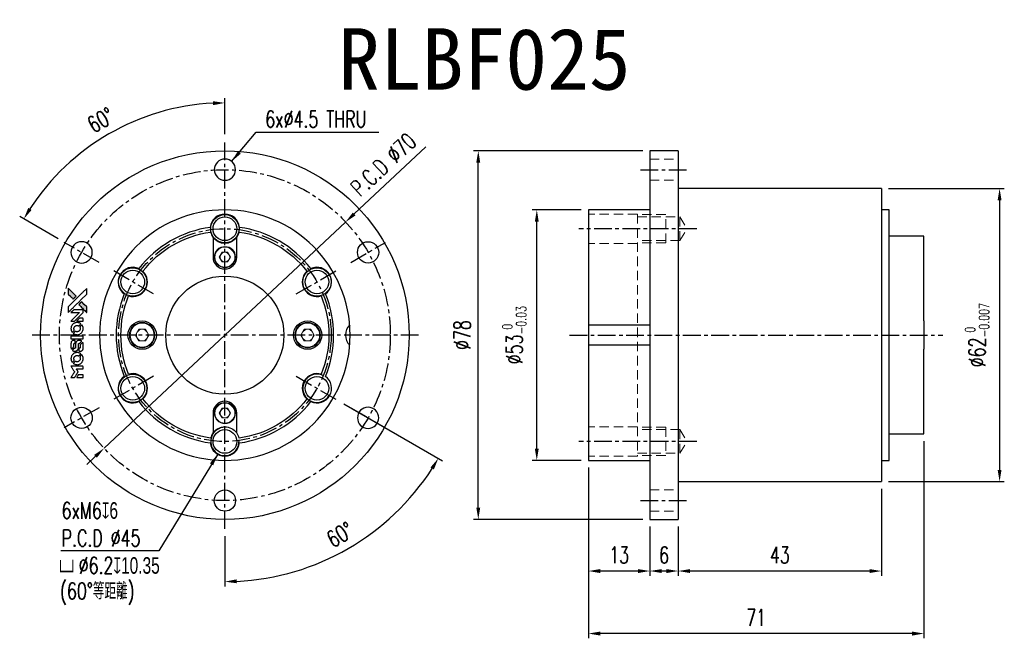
# Model space of a CAD drawing. Header units: millimetres. Extents: x -43 to 165, y -64 to 67.
import ezdxf
from ezdxf.enums import TextEntityAlignment as Align

# ---------------------------------------------------------------- set-up
doc = ezdxf.new("R2010")
doc.units = ezdxf.units.MM
doc.linetypes.add('CENTER', pattern=[2, 1.25, -0.25, 0.25, -0.25])
doc.linetypes.add('DASHED', pattern=[0.75, 0.5, -0.25])
for name, color, linetype in [('CHA', 7, 'Continuous'), ('CL', 1, 'CENTER'), ('DIM', 4, 'Continuous'), ('HID', 2, 'DASHED'), ('OUT', 3, 'Continuous')]:
    doc.layers.add(name, color=color, linetype=linetype)
doc.styles.add('DIM-7', font='SIMPLEX.shx', dxfattribs={"width": 0.7, "bigfont": 'chineset.shx'})
doc.styles.add('T', font='kaiu.ttf')
doc.dimstyles.new('CNS', dxfattribs={"dimtxt": 3.5, "dimasz": 2.5, "dimexe": 1, "dimexo": 1.5, "dimgap": 0.09, "dimtad": 0, "dimdsep": 46, "dimtxsty": 'DIM-7', "dimcen": 0.09, "dimclrd": 1, "dimclre": 1, "dimclrt": 4, "dimadec": 0, "dimazin": 0, "dimtfac": 1, "dimtix": 1, "dimtmove": 2, "dimatfit": 3, "dimfxl": 1, "dimtvp": 0.971429, "dimtolj": 1, "dimarcsym": 0})

# ---------------------------------------------------------------- blocks, each defined once
blk = doc.blocks.new('*D0')
at = {"layer": 'DEFPOINTS', "color": 0}
for p in [(0, 41), (15.07, -8.7), (23.9, -13.8), (0, -41), (17.84, -49)]:
    blk.add_point(p, dxfattribs=at)
at = {"layer": 'DIM', "color": 7, "lineweight": -2}
for p, q in [((25.2, -14.55), (46.03, -26.57)), ((0, -42.5), (0, -53.15))]:
    blk.add_line(p, q, dxfattribs=at)
blk.add_arc((0, 0), 52.15, 272.7471, 327.2529, dxfattribs=at)
at = {"layer": 'DIM', "color": 7}
for points in [[(43.5, -27.99), (44.22, -28.43), (45.16, -26.07)], [(2.51, -52.5), (2.49, -51.67), (0, -52.15)]]:
    blk.add_solid(points, dxfattribs=at)
at = {"layer": 'DIM', "color": 7, "insert": (24.37, -42.22), "char_height": 3.5, "attachment_point": 5, "rotation": 30, "style": 'DIM-7'}
blk.add_mtext('\\A1;60°', dxfattribs=at)
blk = doc.blocks.new('*D1')
at = {"layer": 'DEFPOINTS', "color": 0}
for p in [(-16.8, 46.17), (0, 41), (-33.99, 19.62), (-26.63, 15.38), (0, -41)]:
    blk.add_point(p, dxfattribs=at)
at = {"layer": 'DIM', "color": 7, "lineweight": -2}
for p, q in [((0, 42.5), (0, 50.13)), ((-35.29, 20.38), (-43.41, 25.06))]:
    blk.add_line(p, q, dxfattribs=at)
blk.add_arc((0, 0), 49.13, 92.916, 147.084, dxfattribs=at)
at = {"layer": 'DIM', "color": 7}
for points in [[(-2.51, 49.48), (-2.49, 48.65), (0, 49.13)], [(-40.89, 26.48), (-41.6, 26.91), (-42.55, 24.56)]]:
    blk.add_solid(points, dxfattribs=at)
at = {"layer": 'DIM', "color": 7, "insert": (-26.26, 45.49), "char_height": 3.5, "attachment_point": 5, "rotation": 30, "style": 'DIM-7'}
blk.add_mtext('\\A1;60°', dxfattribs=at)
blk = doc.blocks.new('*D2')
at = {"layer": 'DEFPOINTS', "color": 0}
for p in [(25.54, 23.93), (-25.54, -23.93)]:
    blk.add_point(p, dxfattribs=at)
at = {"layer": 'DIM', "color": 7, "lineweight": -2}
for p, q in [((42.52, 39.83), (27.37, 25.64)), ((-25.54, -23.93), (25.54, 23.93)), ((-27.37, -25.64), (-29.19, -27.35))]:
    blk.add_line(p, q, dxfattribs=at)
at = {"layer": 'DIM', "color": 7}
for points in [[(27.08, 25.94), (27.65, 25.33), (25.54, 23.93)], [(-27.65, -25.33), (-27.08, -25.94), (-25.54, -23.93)]]:
    blk.add_solid(points, dxfattribs=at)
at = {"layer": 'DIM', "color": 7, "insert": (33.53, 36.07), "char_height": 3.5, "attachment_point": 5, "rotation": 43.1292, "style": 'DIM-7'}
blk.add_mtext('\\A1;P.C.D ∅70', dxfattribs=at)
blk = doc.blocks.new('*D3')
at = {"layer": 'DEFPOINTS', "color": 0}
for p in [(66, 26.5), (76.92, 26.5), (76.92, -26.5)]:
    blk.add_point(p, dxfattribs=at)
at = {"layer": 'DIM', "color": 7, "lineweight": -2}
for p, q in [((75.42, 26.5), (65, 26.5)), ((66, -24), (66, 24)), ((75.42, -26.5), (65, -26.5))]:
    blk.add_line(p, q, dxfattribs=at)
at = {"layer": 'DIM', "color": 7}
for points in [[(65.58, 24), (66.41, 24), (66, 26.5)], [(65.58, -24), (66.41, -24), (66, -26.5)]]:
    blk.add_solid(points, dxfattribs=at)
at = {"layer": 'DIM', "color": 7, "insert": (61.24, 0), "char_height": 3.5, "attachment_point": 5, "rotation": 90, "style": 'DIM-7'}
blk.add_mtext('\\A1;%%C53{\\H2.1;\\S 0^ -0.03;}', dxfattribs=at)
blk = doc.blocks.new('*D4')
at = {"layer": 'DEFPOINTS', "color": 0}
for p in [(53.62, 39), (89.92, 39), (89.92, -39)]:
    blk.add_point(p, dxfattribs=at)
at = {"layer": 'DIM', "color": 7, "lineweight": -2}
for p, q in [((88.42, 39), (52.62, 39)), ((53.62, -36.5), (53.62, 36.5)), ((88.42, -39), (52.62, -39))]:
    blk.add_line(p, q, dxfattribs=at)
at = {"layer": 'DIM', "color": 7}
for points in [[(53.2, 36.5), (54.03, 36.5), (53.62, 39)], [(53.2, -36.5), (54.03, -36.5), (53.62, -39)]]:
    blk.add_solid(points, dxfattribs=at)
at = {"layer": 'DIM', "color": 7, "insert": (50.22, 0), "char_height": 3.5, "attachment_point": 5, "rotation": 90, "style": 'DIM-7'}
blk.add_mtext('\\A1;%%C78', dxfattribs=at)
blk = doc.blocks.new('*D5')
at = {"layer": 'DEFPOINTS', "color": 0}
for p in [(76.92, -26.5), (89.92, -39), (76.92, -49.91)]:
    blk.add_point(p, dxfattribs=at)
at = {"layer": 'DIM', "color": 7, "lineweight": -2}
for p, q in [((76.92, -28), (76.92, -50.91)), ((89.92, -40.5), (89.92, -50.91)), ((87.42, -49.91), (79.42, -49.91))]:
    blk.add_line(p, q, dxfattribs=at)
at = {"layer": 'DIM', "color": 7}
for points in [[(79.42, -49.5), (79.42, -50.33), (76.92, -49.91)], [(87.42, -49.5), (87.42, -50.33), (89.92, -49.91)]]:
    blk.add_solid(points, dxfattribs=at)
at = {"layer": 'DIM', "color": 7, "insert": (83.42, -46.51), "char_height": 3.5, "attachment_point": 5, "style": 'DIM-7'}
blk.add_mtext('\\A1;13', dxfattribs=at)
blk = doc.blocks.new('*D6')
at = {"layer": 'DEFPOINTS', "color": 0}
for p in [(89.92, -39), (95.92, -39), (89.92, -49.91)]:
    blk.add_point(p, dxfattribs=at)
at = {"layer": 'DIM', "color": 7, "lineweight": -2}
for p, q in [((89.92, -40.5), (89.92, -50.91)), ((95.92, -40.5), (95.92, -50.91)), ((93.42, -49.91), (92.42, -49.91))]:
    blk.add_line(p, q, dxfattribs=at)
at = {"layer": 'DIM', "color": 7}
for points in [[(92.42, -49.5), (92.42, -50.33), (89.92, -49.91)], [(93.42, -49.5), (93.42, -50.33), (95.92, -49.91)]]:
    blk.add_solid(points, dxfattribs=at)
at = {"layer": 'DIM', "color": 7, "insert": (92.92, -46.51), "char_height": 3.5, "attachment_point": 5, "style": 'DIM-7'}
blk.add_mtext('\\A1;6', dxfattribs=at)
blk = doc.blocks.new('*D7')
at = {"layer": 'DEFPOINTS', "color": 0}
for p in [(138.92, -31), (95.92, -39), (95.92, -49.91)]:
    blk.add_point(p, dxfattribs=at)
at = {"layer": 'DIM', "color": 7, "lineweight": -2}
for p, q in [((138.92, -32.5), (138.92, -50.91)), ((95.92, -40.5), (95.92, -50.91)), ((136.42, -49.91), (98.42, -49.91))]:
    blk.add_line(p, q, dxfattribs=at)
at = {"layer": 'DIM', "color": 7}
for points in [[(98.42, -49.5), (98.42, -50.33), (95.92, -49.91)], [(136.42, -49.5), (136.42, -50.33), (138.92, -49.91)]]:
    blk.add_solid(points, dxfattribs=at)
at = {"layer": 'DIM', "color": 7, "insert": (117.42, -46.51), "char_height": 3.5, "attachment_point": 5, "style": 'DIM-7'}
blk.add_mtext('\\A1;43', dxfattribs=at)
blk = doc.blocks.new('*D8')
at = {"layer": 'DEFPOINTS', "color": 0}
for p in [(147.92, -20.9), (76.92, -26.5), (76.92, -63.14)]:
    blk.add_point(p, dxfattribs=at)
at = {"layer": 'DIM', "color": 7, "lineweight": -2}
for p, q in [((147.92, -22.4), (147.92, -64.14)), ((76.92, -28), (76.92, -64.14)), ((145.42, -63.14), (79.42, -63.14))]:
    blk.add_line(p, q, dxfattribs=at)
at = {"layer": 'DIM', "color": 7}
for points in [[(79.42, -62.72), (79.42, -63.56), (76.92, -63.14)], [(145.42, -62.72), (145.42, -63.56), (147.92, -63.14)]]:
    blk.add_solid(points, dxfattribs=at)
at = {"layer": 'DIM', "color": 7, "insert": (112.42, -59.74), "char_height": 3.5, "attachment_point": 5, "style": 'DIM-7'}
blk.add_mtext('\\A1;71', dxfattribs=at)
blk = doc.blocks.new('*D9')
at = {"layer": 'DEFPOINTS', "color": 0}
for p in [(138.92, 31), (138.92, -31), (163.92, -31)]:
    blk.add_point(p, dxfattribs=at)
at = {"layer": 'DIM', "color": 7, "lineweight": -2}
for p, q in [((140.42, 31), (164.92, 31)), ((163.92, 28.5), (163.92, -28.5)), ((140.42, -31), (164.92, -31))]:
    blk.add_line(p, q, dxfattribs=at)
at = {"layer": 'DIM', "color": 7}
for points in [[(163.5, 28.5), (164.33, 28.5), (163.92, 31)], [(163.5, -28.5), (164.33, -28.5), (163.92, -31)]]:
    blk.add_solid(points, dxfattribs=at)
at = {"layer": 'DIM', "color": 7, "insert": (159.16, 0), "char_height": 3.5, "attachment_point": 5, "rotation": 90, "style": 'DIM-7'}
blk.add_mtext('\\A1;%%C62{\\H2.1;\\S 0^ -0.007;}', dxfattribs=at)

msp = doc.modelspace()

# ---------------------------------------------------------------- hatches: boundary and pattern name
at = {"layer": 'DIM', "linetype": 'Continuous'}
h = msp.add_hatch(color=7, dxfattribs=at)
h.dxf.hatch_style = 1
h.paths.add_polyline_path([(-33.154, 9.902), (-33.154, 9.292), (-33.154, 8.682), (-32.624, 8.157, 0.000288), (-32.421, 7.955, 0.0004789), (-32.25, 7.786, 0.000013), (-32.094, 7.632, 0.197177), (-32.092, 7.631, 0.1974966), (-32.089, 7.632, 0.00004), (-32.001, 7.72, 0.0008343), (-31.903, 7.817, 0.0005055), (-31.786, 7.934), (-31.484, 8.236), (-32.319, 9.069)])
h.paths.add_polyline_path([(-30.298, 7.046), (-30.601, 6.743, 0.0004761), (-30.717, 6.627, 0.0007888), (-30.815, 6.528, 0.000035), (-30.903, 6.439, 0.1975803), (-30.904, 6.437, 0.198396), (-30.903, 6.435, 0.000019), (-30.782, 6.314, 0.000582), (-30.649, 6.181, 0.000351), (-30.491, 6.023, 0.000108), (-29.82, 5.355, 0.0006916), (-29.48, 5.018, 0.0000771), (-29.245, 4.785, 0.1975268), (-29.237, 4.781, 0.4101817), (-29.233, 4.785, 0.0004931), (-29.231, 4.91, 0.0024238), (-29.23, 5.082, 0.0005294), (-29.23, 5.38), (-29.23, 5.978), (-29.764, 6.512)])

# ---------------------------------------------------------------- linework, layer by layer
at = {"layer": 'CL', "color": 7, "ltscale": 3}
for p, q in [((0, -41), (0, 41)), ((87.921, 35), (97.921, 35)), ((99.855, 22.5), (74.922, 22.5)), ((-26.63, 15.375), (-33.991, 19.625)), ((26.63, 15.375), (33.991, 19.625)), ((-15.069, 8.7), (-23.902, 13.8)), ((15.069, 8.7), (23.902, 13.8)), ((41, 0), (-41, 0)), ((72.922, 0), (151.922, 0)), ((-15.069, -8.7), (-23.902, -13.8)), ((15.069, -8.7), (23.902, -13.8)), ((-26.63, -15.375), (-33.991, -19.625)), ((26.63, -15.375), (33.991, -19.625)), ((99.855, -22.5), (74.922, -22.5)), ((87.921, -35), (97.921, -35))]:
    msp.add_line(p, q, dxfattribs=at)
for radius in [35, 22.5]:
    msp.add_circle((0, 0), radius, dxfattribs=at)
at = {"layer": 'DIM', "color": 7}
for points in [[(-32.624, 8.157, 0.000288), (-32.421, 7.955, 0.000479), (-32.25, 7.786, 0.000013), (-32.094, 7.632, 0.197177), (-32.092, 7.631, 0.197497), (-32.089, 7.632, 0.00004), (-32.001, 7.72, 0.000836), (-31.902, 7.818, 0.000505), (-31.786, 7.934), (-31.484, 8.236), (-32.319, 9.069), (-33.154, 9.902), (-33.154, 9.292), (-33.154, 8.682)], [(-32.42, 5.499, -0.000056), (-32.054, 5.864, -0.000021), (-31.541, 6.376, -0.000021), (-30.982, 6.933, -0.000025), (-30.458, 7.456), (-29.23, 8.681), (-29.231, 9.289), (-29.233, 9.896), (-30.057, 9.077, 0.000274), (-30.453, 8.683, 0.000123), (-30.973, 8.165, 0.000121), (-31.522, 7.618, 0.000165), (-32.017, 7.124), (-33.154, 5.989), (-33.154, 5.378), (-33.154, 4.766)], [(-30.491, 6.023, 0.000108), (-29.82, 5.355, 0.000692), (-29.48, 5.018, 0.000077), (-29.245, 4.785, 0.197527), (-29.237, 4.781, 0.410182), (-29.233, 4.785, 0.000493), (-29.231, 4.91, 0.002424), (-29.23, 5.082, 0.000529), (-29.23, 5.38), (-29.23, 5.978), (-29.764, 6.512), (-30.298, 7.046), (-30.601, 6.743, 0.000476), (-30.717, 6.627, 0.000789), (-30.815, 6.528, 0.000035), (-30.903, 6.439, 0.19758), (-30.904, 6.437, 0.198396), (-30.903, 6.435, 0.000019), (-30.782, 6.314, 0.000582), (-30.649, 6.181, 0.000351)], [(-32.182, 2.963), (-31.792, 2.963), (-30.889, 3.868), (-29.986, 4.772), (-29.987, 5.024, 0.0008), (-29.988, 5.186, 0.010795), (-29.99, 5.246, 0.030495), (-29.994, 5.278, 0.080372), (-30.002, 5.3, 0.03816), (-30.015, 5.322, 0.041799), (-30.032, 5.34, 0.042486), (-30.051, 5.356, 0.042078), (-30.073, 5.367, 0.099276), (-30.103, 5.374, 0.003302), (-30.229, 5.376, 0.002586), (-30.448, 5.377, 0.000204), (-31.033, 5.376), (-31.969, 5.374), (-32.269, 5.073), (-32.569, 4.772), (-31.669, 4.769), (-30.77, 4.766), (-31.659, 3.881, 0.000253), (-32.001, 3.541, 0.000412), (-32.291, 3.251, 0.000041), (-32.55, 2.992, 0.041338), (-32.561, 2.98), (-32.572, 2.963)], [(-32.553, 1.236, 0.023681), (-32.536, 1.129, 0.022402), (-32.51, 1.022, 0.021929), (-32.473, 0.916, 0.020503), (-32.427, 0.811, 0.013745), (-32.395, 0.751, 0.009767), (-32.357, 0.686, 0.009658), (-32.319, 0.627, 0.027804), (-32.289, 0.588), (-32.277, 0.573), (-32.088, 0.762, 0.002053), (-31.997, 0.853, 0.006738), (-31.939, 0.914, 0.007826), (-31.899, 0.958, 0.063909), (-31.884, 0.98, 0.061532), (-31.872, 1.014, 0.068674), (-31.87, 1.048, 0.052072), (-31.876, 1.089, 0.019648), (-31.894, 1.145, -0.018366), (-31.915, 1.213, -0.0288), (-31.928, 1.273, -0.029061), (-31.934, 1.333, -0.019155), (-31.934, 1.403, -0.053809), (-31.912, 1.554, -0.058833), (-31.858, 1.692, -0.058566), (-31.773, 1.815, -0.052525), (-31.659, 1.919, -0.044733), (-31.563, 1.978, -0.040573), (-31.455, 2.021, -0.041123), (-31.342, 2.046, -0.04951), (-31.234, 2.049, -0.017369), (-31.183, 2.044, -0.024255), (-31.139, 2.036, -0.023787), (-31.094, 2.023, -0.015798), (-31.045, 2.005, 0.010631), (-31.013, 1.992, 0.033653), (-30.992, 1.986, 0.037806), (-30.971, 1.983, 0.016307), (-30.943, 1.982, 0.068179), (-30.888, 1.99, 0.095747), (-30.844, 2.012, 0.033418), (-30.786, 2.064, 0.002133), (-30.626, 2.227, 0.001452), (-30.537, 2.319, 0.012393), (-30.498, 2.362, 0.020479), (-30.478, 2.387, 0.344362), (-30.478, 2.397, 0.074287), (-30.5, 2.417, 0.005454), (-30.57, 2.462, 0.008391), (-30.643, 2.506, 0.017097), (-30.702, 2.537, 0.027375), (-30.824, 2.589, 0.02835), (-30.95, 2.627, 0.027723), (-31.081, 2.651, 0.023913), (-31.222, 2.662, 0.027047), (-31.39, 2.657, 0.031685), (-31.548, 2.635, 0.032425), (-31.698, 2.593, 0.031013), (-31.844, 2.531, 0.037914), (-32.018, 2.428, 0.040153), (-32.17, 2.302, 0.039834), (-32.301, 2.153, 0.036173), (-32.411, 1.979, 0.040752), (-32.486, 1.809, 0.035885), (-32.535, 1.622, 0.035491), (-32.558, 1.428, 0.037615)], [(-32.028, 0.333, 0.018008), (-31.972, 0.297, 0.009842), (-31.902, 0.256, 0.009807), (-31.829, 0.218, 0.015716), (-31.765, 0.188, 0.048467), (-31.535, 0.116, 0.045841), (-31.29, 0.087, 0.046006), (-31.046, 0.104, 0.049638), (-30.815, 0.165, 0.064819), (-30.515, 0.324, 0.06695), (-30.27, 0.553, 0.066691), (-30.093, 0.839, 0.063505), (-29.994, 1.167, 0.03135), (-29.985, 1.251, 0.010439), (-29.982, 1.374, 0.010391), (-29.985, 1.498, 0.032408), (-29.994, 1.58, 0.015696), (-30.014, 1.677, 0.018095), (-30.039, 1.768, 0.018551), (-30.07, 1.856, 0.018352), (-30.108, 1.94, 0.015568), (-30.137, 1.996, 0.009832), (-30.175, 2.06, 0.009795), (-30.213, 2.119, 0.023727), (-30.245, 2.161), (-30.259, 2.178), (-30.446, 1.993, 0.001528), (-30.552, 1.888, 0.010022), (-30.604, 1.834, 0.019586), (-30.633, 1.8, 0.061865), (-30.649, 1.774, 0.055054), (-30.662, 1.734, 0.061607), (-30.665, 1.694, 0.048725), (-30.658, 1.647, 0.020221), (-30.641, 1.586, -0.017722), (-30.621, 1.521, -0.02685), (-30.61, 1.462, -0.02759), (-30.605, 1.404, -0.020233), (-30.605, 1.339, -0.04793), (-30.623, 1.216, -0.048386), (-30.664, 1.098, -0.047866), (-30.728, 0.989, -0.044964), (-30.812, 0.892, -0.04333), (-30.913, 0.811, -0.050921), (-31.021, 0.753, -0.051473), (-31.138, 0.719, -0.0459), (-31.263, 0.707, -0.019014), (-31.324, 0.71, -0.024114), (-31.38, 0.717, -0.025081), (-31.433, 0.729, -0.023892), (-31.486, 0.746, 0.008624), (-31.527, 0.761, 0.026486), (-31.555, 0.769, 0.035074), (-31.58, 0.773, 0.02756), (-31.607, 0.774, 0.087163), (-31.65, 0.766, 0.073291), (-31.691, 0.742, 0.028074), (-31.749, 0.692, 0.002594), (-31.884, 0.558), (-32.075, 0.367)], [(-30.666, 2.963), (-29.985, 2.963), (-29.987, 3.217), (-29.989, 3.471), (-30.007, 3.501, 0.03146), (-30.016, 3.514, 0.026444), (-30.028, 3.527, 0.026444), (-30.041, 3.539, 0.031457), (-30.054, 3.548), (-30.084, 3.566), (-30.421, 3.568), (-30.758, 3.57), (-31.053, 3.271, 0.000745), (-31.166, 3.156, 0.001228), (-31.261, 3.059, 0.000087), (-31.346, 2.971, 0.195134), (-31.348, 2.968, 0.412117), (-31.346, 2.966, 0.000048), (-31.147, 2.965, 0.00109), (-30.928, 2.964, 0.000653)], [(-31.274, -0.815), (-29.989, -0.814), (-29.989, -0.562), (-29.989, -0.309), (-30.004, -0.28, 0.071429), (-30.022, -0.255, 0.054799), (-30.047, -0.233, 0.053585), (-30.077, -0.217, 0.060698), (-30.109, -0.209, 0.033975), (-30.162, -0.205, 0.000112), (-30.816, -0.205, 0.000726), (-31.456, -0.206, 0.001084), (-32.015, -0.209), (-32.56, -0.213), (-32.56, -0.515), (-32.56, -0.817)], [(-32.555, -2.698, 0.018538), (-32.55, -2.736, 0.010695), (-32.542, -2.783, 0.01068), (-32.531, -2.829, 0.017678), (-32.52, -2.867, 0.013849), (-32.504, -2.91, 0.011814), (-32.485, -2.955, 0.004513), (-32.466, -2.997, 0.290035), (-32.459, -3.001, 0.196418), (-32.456, -2.999, 0.000124), (-32.381, -2.925, 0.001477), (-32.297, -2.843, 0.000898), (-32.198, -2.744), (-31.942, -2.488), (-31.94, -2.167, -0.001471), (-31.938, -1.924, -0.028714), (-31.933, -1.849, -0.097073), (-31.919, -1.808, -0.084199), (-31.89, -1.772, -0.042698), (-31.867, -1.755, -0.053912), (-31.843, -1.743, -0.051004), (-31.816, -1.737, -0.032967), (-31.784, -1.735, 0.00807), (-31.768, -1.734, 0.003023), (-31.745, -1.734, 0.002994), (-31.72, -1.732, 0.003629), (-31.696, -1.731), (-31.642, -1.727), (-31.642, -1.481, 0.001618), (-31.642, -1.364, 0.005206), (-31.643, -1.286, 0.00535), (-31.645, -1.232, 0.060675), (-31.649, -1.21, 0.048484), (-31.654, -1.199, 0.02389), (-31.662, -1.185, 0.022812), (-31.672, -1.171, 0.02462), (-31.683, -1.158, 0.061781), (-31.714, -1.133, 0.080179), (-31.748, -1.119, 0.048561), (-31.796, -1.112, 0.010021), (-31.881, -1.111, 0.016602), (-31.996, -1.115, 0.031409), (-32.087, -1.127, 0.036474), (-32.167, -1.148, 0.03439), (-32.244, -1.181, 0.065928), (-32.366, -1.266, 0.069066), (-32.459, -1.378, 0.065697), (-32.522, -1.517, 0.051559), (-32.553, -1.679, 0.020904), (-32.557, -1.766, 0.000451), (-32.558, -2.19, 0.000419), (-32.559, -2.617, 0.022759)], [(-32.222, -3.26, 0.023289), (-32.161, -3.3, 0.026845), (-32.099, -3.331, 0.026047), (-32.033, -3.357, 0.019751), (-31.957, -3.378, 0.013249), (-31.915, -3.386, 0.025169), (-31.88, -3.391, 0.016532), (-31.837, -3.393, 0.002937), (-31.756, -3.394, 0.003317), (-31.683, -3.393, 0.011808), (-31.637, -3.392, 0.01777), (-31.602, -3.388, 0.021476), (-31.57, -3.383, 0.04325), (-31.433, -3.34, 0.045753), (-31.309, -3.275, 0.04649), (-31.2, -3.19, 0.047672), (-31.11, -3.086, 0.025315), (-31.081, -3.042, 0.015208), (-31.051, -2.987, 0.01512), (-31.025, -2.929, 0.022488), (-31.006, -2.877, 0.027857), (-30.984, -2.796, 0.034138), (-30.974, -2.718, 0.014286), (-30.97, -2.6, 0.00124), (-30.97, -2.298, -0.00103), (-30.969, -2.113, -0.002552), (-30.968, -1.978, -0.001594), (-30.966, -1.875, -0.047676), (-30.963, -1.849, -0.085307), (-30.945, -1.804, -0.097789), (-30.914, -1.77, -0.085947), (-30.868, -1.748, -0.051339), (-30.809, -1.737, 0.014634), (-30.788, -1.735, 0.015028), (-30.768, -1.731, 0.014927), (-30.751, -1.727, 0.059415), (-30.741, -1.723, 0.070595), (-30.72, -1.707, 0.00028), (-30.504, -1.494, 0.000111), (-30.283, -1.276, 0.200239), (-30.28, -1.267, 0.268906), (-30.283, -1.261, 0.001866), (-30.336, -1.23, 0.007532), (-30.387, -1.203, 0.017818), (-30.427, -1.184, 0.013256), (-30.47, -1.166, 0.011636), (-30.516, -1.15, 0.011528), (-30.563, -1.136, 0.012303), (-30.61, -1.125, 0.0423), (-30.683, -1.115, 0.013657), (-30.792, -1.113, 0.013857), (-30.902, -1.117, 0.037428), (-30.98, -1.128, 0.014927), (-31.031, -1.14, 0.0122), (-31.086, -1.157, 0.012518), (-31.136, -1.175, 0.023062), (-31.177, -1.193, 0.065961), (-31.322, -1.291, 0.06055), (-31.441, -1.426, 0.059676), (-31.526, -1.588, 0.060497), (-31.569, -1.765, 0.025683), (-31.572, -1.802, 0.001528), (-31.574, -1.917, 0.002124), (-31.575, -2.061, 0.001173), (-31.576, -2.237, -0.000809), (-31.576, -2.546, -0.017164), (-31.58, -2.638, -0.063931), (-31.589, -2.686, -0.108429), (-31.61, -2.721, -0.052941), (-31.634, -2.741, -0.063675), (-31.659, -2.754, -0.050562), (-31.692, -2.762, -0.020337), (-31.738, -2.767, 0.009897), (-31.766, -2.769, 0.016482), (-31.789, -2.772, 0.019019), (-31.808, -2.776, 0.06043), (-31.819, -2.78, 0.076267), (-31.846, -2.8, 0.00054), (-32.046, -3.002, 0.000307), (-32.249, -3.209, 0.142594), (-32.258, -3.225, 0.232419), (-32.257, -3.23, 0.022995), (-32.249, -3.239, 0.024627), (-32.237, -3.249, 0.015407)], [(-30.892, -3.295, 0.065483), (-30.877, -3.324, 0.053271), (-30.854, -3.351, 0.052018), (-30.826, -3.373, 0.0556), (-30.794, -3.389, 0.036839), (-30.773, -3.394, 0.026922), (-30.75, -3.398, 0.016905), (-30.717, -3.399, 0.004317), (-30.664, -3.399, 0.016369), (-30.553, -3.395, 0.029936), (-30.463, -3.383, 0.03418), (-30.384, -3.363, 0.031327), (-30.306, -3.331, 0.046935), (-30.21, -3.273, 0.054053), (-30.132, -3.2, 0.053701), (-30.071, -3.113, 0.045364), (-30.026, -3.009, 0.032479), (-30.002, -2.917, 0.03386), (-29.99, -2.824, 0.013578), (-29.986, -2.677, 0.001155), (-29.987, -2.301, 0.000413), (-29.989, -1.979, 0.005008), (-29.991, -1.855, 0.013199), (-29.995, -1.784, 0.033956), (-30.002, -1.734, 0.013909), (-30.015, -1.682, 0.010864), (-30.032, -1.626, 0.010938), (-30.049, -1.575, 0.028702), (-30.065, -1.54), (-30.079, -1.513), (-30.341, -1.773), (-30.604, -2.032), (-30.604, -2.335, -0.001504), (-30.604, -2.464, -0.00328), (-30.605, -2.564, -0.001901), (-30.607, -2.641, -0.061333), (-30.61, -2.66, -0.063621), (-30.621, -2.686, -0.048633), (-30.639, -2.712, -0.046769), (-30.663, -2.734, -0.047961), (-30.69, -2.751, -0.02678), (-30.713, -2.762, -0.050957), (-30.732, -2.767, -0.029398), (-30.759, -2.77, -0.00401), (-30.814, -2.772), (-30.904, -2.774), (-30.903, -3.018, 0.001061), (-30.903, -3.164, 0.009147), (-30.901, -3.229, 0.020721), (-30.898, -3.267, 0.051619)], [(-32.553, -5.104, 0.024131), (-32.536, -5.214, 0.022344), (-32.508, -5.325, 0.021883), (-32.47, -5.435, 0.020884), (-32.421, -5.544, 0.010669), (-32.389, -5.605, 0.010389), (-32.354, -5.666, 0.010913), (-32.319, -5.72, 0.022227), (-32.29, -5.761), (-32.277, -5.776), (-32.086, -5.581, 0.002452), (-32.012, -5.504, 0.003628), (-31.947, -5.437, 0.001662), (-31.893, -5.379, 0.070159), (-31.884, -5.365, 0.047671), (-31.879, -5.354, 0.018624), (-31.875, -5.338, 0.017921), (-31.872, -5.32, 0.018804), (-31.871, -5.302, 0.018255), (-31.87, -5.277, 0.041312), (-31.872, -5.259, 0.037164), (-31.877, -5.24, 0.012342), (-31.887, -5.213, -0.015101), (-31.911, -5.148, -0.035998), (-31.924, -5.098, -0.033244), (-31.93, -5.044, -0.011249), (-31.932, -4.966, -0.004059), (-31.931, -4.902, -0.019693), (-31.929, -4.866, -0.027943), (-31.925, -4.836, -0.014411), (-31.916, -4.799, -0.033089), (-31.886, -4.712, -0.033887), (-31.845, -4.63, -0.034021), (-31.794, -4.555, -0.033942), (-31.733, -4.487, -0.02816), (-31.662, -4.427, -0.035032), (-31.591, -4.38, -0.035269), (-31.514, -4.343, -0.029196), (-31.427, -4.315, -0.037862), (-31.327, -4.296, -0.043657), (-31.231, -4.295, -0.043064), (-31.134, -4.31, -0.035184), (-31.035, -4.342, 0.033699), (-30.987, -4.357, 0.052815), (-30.945, -4.363, 0.059167), (-30.906, -4.36, 0.058972), (-30.869, -4.348, 0.059208), (-30.84, -4.33, 0.021125), (-30.804, -4.298, 0.008691), (-30.743, -4.239, 0.000851), (-30.601, -4.094, 0.001873), (-30.528, -4.02, 0.013884), (-30.495, -3.983, 0.022355), (-30.477, -3.961, 0.341453), (-30.477, -3.952, 0.073011), (-30.498, -3.934, 0.004587), (-30.566, -3.889, 0.00748), (-30.637, -3.845, 0.016837), (-30.692, -3.815, 0.028606), (-30.826, -3.756, 0.031352), (-30.962, -3.715, 0.031004), (-31.104, -3.691, 0.0268), (-31.255, -3.683, 0.026698), (-31.414, -3.691, 0.03002), (-31.566, -3.717, 0.030357), (-31.712, -3.76, 0.028554), (-31.855, -3.821, 0.062944), (-32.119, -3.998, 0.062206), (-32.333, -4.235, 0.062448), (-32.481, -4.517, 0.064355), (-32.553, -4.824, 0.017377), (-32.557, -4.885, 0.008369), (-32.559, -4.964, 0.008367), (-32.557, -5.043, 0.01757)], [(-32.03, -6.011, 0.064158), (-31.732, -6.17, 0.06356), (-31.402, -6.249, 0.064004), (-31.065, -6.242, 0.066747), (-30.746, -6.15, 0.04321), (-30.547, -6.041, 0.044737), (-30.371, -5.9, 0.044901), (-30.224, -5.731, 0.044184), (-30.109, -5.538, 0.026293), (-30.047, -5.39, 0.033344), (-30.007, -5.249, 0.033227), (-29.986, -5.102, 0.025815), (-29.981, -4.942, 0.023119), (-29.992, -4.788, 0.031044), (-30.017, -4.651, 0.031337), (-30.059, -4.518, 0.024258), (-30.12, -4.38, 0.015622), (-30.146, -4.332, 0.008495), (-30.181, -4.274, 0.008415), (-30.217, -4.219, 0.020814), (-30.246, -4.18), (-30.26, -4.162), (-30.447, -4.347, 0.002843), (-30.585, -4.486, 0.033917), (-30.634, -4.543, 0.087906), (-30.656, -4.586, 0.073302), (-30.664, -4.637, 0.022047), (-30.662, -4.661, 0.026465), (-30.659, -4.684, 0.022233), (-30.653, -4.71, 0.009985), (-30.643, -4.743, -0.039011), (-30.613, -4.862, -0.044398), (-30.604, -4.979, -0.045096), (-30.615, -5.095, -0.04265), (-30.648, -5.209, -0.071154), (-30.736, -5.369, -0.068827), (-30.867, -5.5, -0.068713), (-31.029, -5.592, -0.070507), (-31.207, -5.635, -0.028605), (-31.284, -5.637, -0.031418), (-31.358, -5.631, -0.031044), (-31.432, -5.616, -0.02668), (-31.507, -5.591, 0.038913), (-31.551, -5.577, 0.043732), (-31.595, -5.571, 0.047754), (-31.635, -5.573, 0.075756), (-31.669, -5.583, 0.07294), (-31.686, -5.595, 0.003456), (-31.737, -5.642, 0.005023), (-31.801, -5.704, 0.002422), (-31.883, -5.784, 0.000819), (-31.956, -5.857, 0.001349), (-32.018, -5.919, 0.0001), (-32.073, -5.974, 0.205335), (-32.073, -5.977, 0.219821), (-32.072, -5.978, 0.002494), (-32.061, -5.988, 0.007089), (-32.047, -5.999, 0.004494)], [(-32.176, -8.977), (-31.788, -8.977), (-31.723, -8.87, -0.000297), (-31.683, -8.805, -0.000037), (-31.596, -8.663, -0.000043), (-31.492, -8.494, -0.000036), (-31.382, -8.314, 0.000044), (-31.274, -8.138, 0.000063), (-31.177, -7.981, 0.000035), (-31.096, -7.848, 0.0009), (-31.074, -7.812), (-31.043, -7.76), (-31.085, -7.692, 0.001175), (-31.109, -7.653, 0.000208), (-31.155, -7.579, 0.000225), (-31.209, -7.493, 0.000203), (-31.264, -7.404, -0.000711), (-31.317, -7.319, -0.001119), (-31.362, -7.246, -0.000263), (-31.402, -7.182, -0.04589), (-31.405, -7.174, -0.519312), (-31.401, -7.168, -0.001914), (-31.297, -7.166, -0.003124), (-31.125, -7.165, -0.000285), (-30.697, -7.165), (-29.986, -7.165), (-29.986, -6.916, 0.001727), (-29.986, -6.739, 0.025279), (-29.99, -6.676, 0.073886), (-29.999, -6.639, 0.07426), (-30.019, -6.607, 0.03264), (-30.027, -6.599, 0.01784), (-30.038, -6.59, 0.017712), (-30.049, -6.581, 0.026854), (-30.06, -6.575), (-30.085, -6.562), (-31.326, -6.56), (-32.567, -6.559), (-32.558, -6.572, -0.004595), (-32.552, -6.582, -0.00016), (-32.529, -6.62, -0.000298), (-32.501, -6.664, -0.000208), (-32.47, -6.715, 0.000986), (-32.378, -6.863, 0.00025), (-32.228, -7.102, 0.000268), (-32.067, -7.358, 0.000436), (-31.931, -7.575, -0.002932), (-31.887, -7.646, -0.004718), (-31.85, -7.708, -0.001113), (-31.818, -7.762, -0.227179), (-31.818, -7.768, -0.045982), (-31.821, -7.774, -0.000145), (-31.865, -7.846, -0.000825), (-31.916, -7.928, -0.000517), (-31.975, -8.024, 0.000056), (-32.179, -8.352, 0.000289), (-32.291, -8.533, 0.000481), (-32.375, -8.668, 0.000418), (-32.462, -8.81), (-32.565, -8.977)], [(-30.67, -8.977), (-29.986, -8.977), (-29.986, -8.728, 0.000842), (-29.986, -8.569, 0.010591), (-29.987, -8.509, 0.028995), (-29.991, -8.476, 0.069543), (-29.998, -8.452, 0.051063), (-30.011, -8.43, 0.039932), (-30.03, -8.409, 0.039414), (-30.052, -8.391, 0.045845), (-30.075, -8.377, 0.094811), (-30.099, -8.372, 0.007124), (-30.166, -8.369, 0.004713), (-30.281, -8.368, 0.000534), (-30.54, -8.368), (-30.984, -8.368), (-31.023, -8.431, 0.000828), (-31.135, -8.614, 0.000879), (-31.245, -8.793, 0.000048), (-31.352, -8.969, 0.137596), (-31.354, -8.974, 0.413028), (-31.352, -8.975, 0.000016), (-31.153, -8.976, 0.000623), (-30.932, -8.977, 0.000374)]]:
    msp.add_lwpolyline(points, format="xyb", close=True, dxfattribs=at)
for centre in [(0, 22.5), (-19.486, 11.25), (19.486, 11.25), (-19.486, -11.25)]:
    msp.add_circle(centre, 3, dxfattribs=at)
for centre, start, end in [((19.486, -11.25), 63.82255, 330), ((0, -22.5), 90, 3.82255)]:
    msp.add_arc(centre, 3, start, end, dxfattribs=at)
at = {"layer": 'HID', "color": 7, "lineweight": 15, "ltscale": 4}
for p, q in [((89.921, 37.25), (95.921, 37.25)), ((89.921, 32.75), (95.921, 32.75)), ((87.272, 25.6), (76.922, 25.6)), ((87.272, 25.6), (87.272, -25.6)), ((93.272, 25.5), (87.272, 25.5)), ((87.272, 25), (96.272, 25)), ((93.272, 19.5), (93.272, 25.5)), ((96.272, 25), (97.775, 22.5)), ((96.272, 25), (96.272, 20)), ((96.272, 20), (97.775, 22.5)), ((87.272, 19.4), (76.922, 19.4)), ((96.272, 20), (87.272, 20)), ((93.272, 19.5), (87.272, 19.5)), ((87.272, -19.4), (76.922, -19.4)), ((93.272, -19.5), (87.272, -19.5)), ((96.272, -20), (87.272, -20)), ((93.272, -19.5), (93.272, -25.5)), ((96.272, -20), (97.775, -22.5)), ((96.272, -25), (96.272, -20)), ((96.272, -25), (97.775, -22.5)), ((87.272, -25.6), (76.922, -25.6)), ((87.272, -25), (96.272, -25)), ((93.272, -25.5), (87.272, -25.5)), ((89.921, -32.75), (95.921, -32.75)), ((89.921, -37.25), (95.921, -37.25))]:
    msp.add_line(p, q, dxfattribs=at)
at = {"layer": 'OUT', "color": 7}
for p, q in [((95.921, 39), (89.921, 39)), ((89.921, 39), (89.921, 0)), ((95.921, 39), (95.921, 0)), ((138.921, 31), (95.921, 31)), ((138.921, 31), (138.921, 0)), ((89.921, 26.5), (76.922, 26.5)), ((76.922, 26.5), (76.922, -26.5)), ((140.572, 26.5), (138.921, 26.5)), ((140.572, -26.5), (140.572, 26.5)), ((147.922, 20.9), (140.572, 20.9)), ((147.922, 3), (147.922, 20.9)), ((-2.5, 20.667), (-2.5, 16.5)), ((2.5, 16.5), (2.5, 20.667)), ((76.922, 2.154), (89.921, 2.154)), ((147.922, 3), (147.922, -3)), ((89.921, 0), (89.921, -39)), ((95.921, 0), (95.921, -39)), ((138.921, 0), (138.921, -31)), ((89.921, -2.154), (76.922, -2.154)), ((147.922, -20.9), (147.922, -3)), ((-2.5, -16.5), (-2.5, -20.667)), ((2.5, -20.667), (2.5, -16.5)), ((140.572, -20.9), (147.922, -20.9)), ((76.922, -26.5), (89.921, -26.5)), ((138.921, -26.5), (140.572, -26.5)), ((95.921, -31), (138.921, -31)), ((89.921, -39), (95.921, -39))]:
    msp.add_line(p, q, dxfattribs=at)
at = {"layer": 'OUT', "color": 7, "lineweight": 15}
for p, q in [((-1.181, 16.5), (-0.59, 17.523)), ((0.59, 17.523), (-0.59, 17.523)), ((1.181, 16.5), (0.59, 17.523)), ((-0.59, 15.478), (-1.181, 16.5)), ((-0.59, 15.478), (0.59, 15.478)), ((1.181, 16.5), (0.59, 15.478)), ((-18.917, 0), (-18.208, 1.227)), ((-18.208, -1.227), (-18.917, 0)), ((-16.792, 1.227), (-18.208, 1.227)), ((-16.083, 0), (-16.792, 1.227)), ((-16.083, 0), (-16.792, -1.227)), ((16.083, 0), (16.792, 1.227)), ((16.792, -1.227), (16.083, 0)), ((18.208, 1.227), (16.792, 1.227)), ((18.917, 0), (18.208, 1.227)), ((18.917, 0), (18.208, -1.227)), ((-18.208, -1.227), (-16.792, -1.227)), ((16.792, -1.227), (18.208, -1.227)), ((-1.181, -16.5), (-0.59, -15.477)), ((-0.59, -17.522), (-1.181, -16.5)), ((0.59, -15.477), (-0.59, -15.477)), ((1.181, -16.5), (0.59, -15.477)), ((1.181, -16.5), (0.59, -17.522)), ((-0.59, -17.522), (0.59, -17.522))]:
    msp.add_line(p, q, dxfattribs=at)
at = {"layer": 'OUT', "color": 7}
for centre, radius in [((0, 0), 39), ((0, 22.5), 2.5), ((30.311, 17.5), 2.25), ((-19.486, 11.25), 2.5), ((0, 0), 12.5), ((19.486, 11.25), 2.5), ((-17.5, 0), 3), ((17.5, 0), 3), ((-19.486, -11.25), 2.5), ((19.486, -11.25), 2.5), ((-30.311, -17.5), 2.25), ((0, -22.5), 2.5), ((0, -35), 2.25)]:
    msp.add_circle(centre, radius, dxfattribs=at)
at = {"layer": 'OUT', "color": 7, "extrusion": (0, 0, -1)}
for centre, radius in [((0, 35), 2.25), ((0, 0), 26.5), ((30.311, 17.5), 2.25), ((-30.311, -17.5), 2.25)]:
    msp.add_circle(centre, radius, dxfattribs=at)
at = {"layer": 'OUT', "color": 7, "lineweight": 15}
for centre, radius in [((0, 16.5), 2.25), ((0, 16.5), 2.125), ((-17.5, 0), 2.7), ((-17.5, 0), 2.55), ((17.5, 0), 2.7), ((17.5, 0), 2.55), ((0, -16.5), 2.25), ((0, -16.5), 2.125)]:
    msp.add_circle(centre, radius, dxfattribs=at)
at = {"layer": 'OUT', "color": 7}
for centre, radius, start, end in [((0, 22.5), 3.1, 5.40491, 174.59509), ((0, 0), 23, 97.7114, 142.2886), ((0, 22.5), 3.1, 193.20213, 216.24932), ((0, 22.5), 3.1, 323.75068, 346.79787), ((0, 0), 23, 37.7114, 82.2886), ((0, 16.5), 2.5, 180, 0), ((-19.486, 11.25), 3.1, 65.40491, 234.59509), ((-19.486, 11.25), 3.1, 253.20213, 46.79787), ((19.486, 11.25), 3.1, 133.20213, 286.79787), ((19.486, 11.25), 3.1, 305.40491, 114.59509), ((0, 0), 23, 157.7114, 202.2886), ((0, 0), 23, 337.7114, 22.2886), ((28.5, 0), 3, 134.09949, 225.90051), ((-19.486, -11.25), 3.1, 313.20213, 106.79787), ((19.486, -11.25), 3.1, 73.20213, 226.79787), ((-19.486, -11.25), 3.1, 125.40491, 294.59509), ((19.486, -11.25), 3.1, 245.40491, 54.59509), ((0, 0), 23, 217.7114, 262.2886), ((0, -16.5), 2.5, 0, 180), ((0, 0), 23, 277.7114, 322.2886), ((0, -22.5), 3.1, 143.75068, 166.79787), ((0, -22.5), 3.1, 13.20213, 36.24932), ((0, -22.5), 3.1, 185.40491, 354.59509)]:
    msp.add_arc(centre, radius, start, end, dxfattribs=at)
at = {"layer": 'OUT', "color": 7, "extrusion": (0, 0, -1)}
for centre, radius, start, end in [((0, 0), 22, 37.88498, 82.11502), ((0, 0), 22, 97.88498, 142.11502), ((0, 22.5), 3.1, 216.24932, 323.75068), ((0, 0), 22, 337.88498, 22.11502), ((0, 0), 22, 157.88498, 202.11502), ((0, 0), 22, 277.88498, 322.11502), ((0, 0), 22, 217.88498, 262.11502), ((0, -22.5), 3.1, 36.24932, 143.75068)]:
    msp.add_arc(centre, radius, start, end, dxfattribs=at)
at = {"layer": 'OUT', "color": 7, "lineweight": 15}
for centre, radius, start, end in [((0, 16.5), 1.023, 150, 210), ((0, 16.5), 1.023, 90, 150), ((0, 16.5), 1.023, 30, 90), ((0, 16.5), 1.023, 330, 30), ((0, 16.5), 1.023, 210, 270), ((0, 16.5), 1.023, 270, 330), ((-17.5, 0), 1.227, 150, 210), ((-17.5, 0), 1.227, 90, 150), ((-17.5, 0), 1.227, 30, 90), ((-17.5, 0), 1.227, 330, 30), ((17.5, 0), 1.227, 150, 210), ((17.5, 0), 1.227, 90, 150), ((17.5, 0), 1.227, 30, 90), ((17.5, 0), 1.227, 330, 30), ((-17.5, 0), 1.227, 210, 270), ((-17.5, 0), 1.227, 270, 330), ((17.5, 0), 1.227, 210, 270), ((17.5, 0), 1.227, 270, 330), ((0, -16.5), 1.023, 150, 210), ((0, -16.5), 1.023, 90, 150), ((0, -16.5), 1.023, 30, 90), ((0, -16.5), 1.023, 330, 30), ((0, -16.5), 1.023, 210, 270), ((0, -16.5), 1.023, 270, 330)]:
    msp.add_arc(centre, radius, start, end, dxfattribs=at)
at = {"layer": 'OUT', "color": 7}
msp.add_point((76.922, 0), dxfattribs=at)

# ---------------------------------------------------------------- texts
at = {"layer": 'CHA', "color": 7, "style": 'T'}
msp.add_text('RLBF025', height=13, dxfattribs=at).set_placement((54.915, 58.314), align=Align.MIDDLE)
at = {"layer": 'DIM', "color": 7, "char_height": 3.5, "style": 'DIM-7'}
for s, insert, attachment_point in [('6x%%C4.5 {\\A1;THRU}', (8.541, 43.941), 7), ('6xM6{\\Fgdt|c136;x6}\\PP.C.D %%C45', (-34.543, -35.352), 1), ('{\\Fgdt|c136;v }%%C6.2{\\Fgdt|c136;x10.35}', (-35.107, -46.981), 1), ('(60%%D等距離)', (-34.873, -52.393), 1)]:
    msp.add_mtext(s, dxfattribs=dict(at, insert=insert, attachment_point=attachment_point))

# ---------------------------------------------------------------- dimensions: what is measured, and where the dimension line sits
at = {"layer": 'DIM', "color": 7}
for base, line1, line2, picture, middle in [((-16.803, 46.165), ((-26.63, 15.375), (-33.991, 19.625)), ((0, -41), (0, 41)), '*D1', (-26.264, 45.491)), ((17.835, -49.003), ((0, -41), (0, 41)), ((15.069, -8.7), (23.902, -13.8)), '*D0', (24.374, -42.217))]:
    dim = msp.add_angular_dim_2l(base=base, line1=line1, line2=line2, dimstyle='CNS', override={"dimclrd": 7, "dimclre": 7, "dimclrt": 7}, dxfattribs=at)
    dim.commit()
    dim.dimension.update_dxf_attribs({"geometry": picture, "text_midpoint": middle})
dim = msp.add_diameter_dim_2p(p1=(-25.543, -23.928), p2=(25.543, 23.928), text='P.C.D <>', dimstyle='CNS', override={"dimclrd": 7, "dimclre": 7, "dimclrt": 7, "dimtmove": 0}, dxfattribs=at)
dim.commit()
dim.dimension.update_dxf_attribs({"geometry": '*D2', "text_midpoint": (33.533, 36.07)})
for base, p1, p2, override, picture, middle in [((53.616, 39), (89.921, -39), (89.921, 39), {"dimclrd": 7, "dimclre": 7, "dimclrt": 7}, '*D4', (50.216, 0)), ((163.916, -31), (138.921, 31), (138.921, -31), {"dimclrd": 7, "dimclre": 7, "dimclrt": 7, "dimtol": 1, "dimtm": 0.007, "dimtfac": 0.6, "dimtdec": 3}, '*D9', (159.156, 0)), ((65.997, 26.5), (76.922, -26.5), (76.922, 26.5), {"dimclrd": 7, "dimclre": 7, "dimclrt": 7, "dimtol": 1, "dimtm": 0.03, "dimtfac": 0.6, "dimtdec": 3}, '*D3', (61.237, 0))]:
    dim = msp.add_linear_dim(base=base, p1=p1, p2=p2, angle=90, text='%%C<>', dimstyle='CNS', override=override, dxfattribs=at)
    dim.commit()
    dim.dimension.update_dxf_attribs({"geometry": picture, "text_midpoint": middle})
for base, p1, p2, picture, middle in [((76.922, -63.141), (147.922, -20.9), (76.922, -26.5), '*D8', (112.422, -59.741)), ((76.922, -49.912), (89.921, -39), (76.922, -26.5), '*D5', (83.421, -46.512)), ((95.921, -49.912), (138.921, -31), (95.921, -39), '*D7', (117.421, -46.512)), ((89.921, -49.912), (95.921, -39), (89.921, -39), '*D6', (92.921, -46.512))]:
    dim = msp.add_linear_dim(base=base, p1=p1, p2=p2, dimstyle='CNS', override={"dimclrd": 7, "dimclre": 7, "dimclrt": 7}, dxfattribs=at)
    dim.commit()
    dim.dimension.update_dxf_attribs({"geometry": picture, "text_midpoint": middle})

# ---------------------------------------------------------------- leaders
at = {"layer": 'DIM', "color": 7, "annotation_type": 0, "has_hookline": 1}
for points, hookline_direction, text_width in [([(1.427, 36.739), (6.656, 42.921), (9.156, 42.921)], 0, 23.333), ([(-1.523, -25.2), (-14.002, -45.63), (-16.502, -45.63)], 1, 18.083)]:
    msp.add_leader(points, dimstyle='CNS', override={"dimgap": 0.09, "dimtad": 1, "dimclrd": 7, "dimclre": 4}, dxfattribs=dict(at, hookline_direction=hookline_direction, text_width=text_width))

doc.saveas('drawing.dxf')
